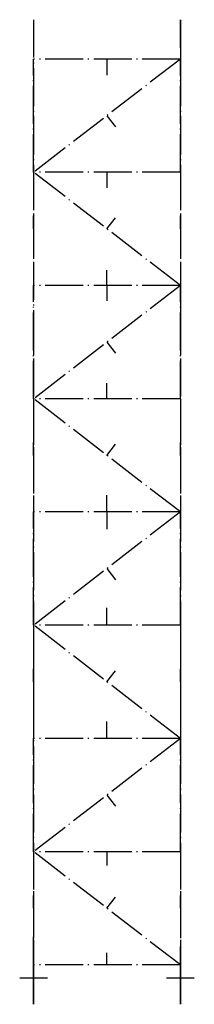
# Model space of a CAD drawing. Header units: millimetres. Extents: x 7982 to 8600, y 10876 to 14376.
import ezdxf

# ---------------------------------------------------------------- set-up
doc = ezdxf.new("R2010")
doc.units = ezdxf.units.MM
doc.header["$LTSCALE"] = 11.25
doc.linetypes.add('ET_DASH_DOT', pattern=[15.3, 12, -1.5, 0.3, -1.5])
doc.layers.add('CENTRE', color=2, linetype='ET_DASH_DOT')
doc.layers.add('DIM', color=1, linetype='Continuous')

msp = doc.modelspace()

# ---------------------------------------------------------------- linework, layer by layer
at = {"layer": 'CENTRE', "extrusion": (-1, 1.83697e-16, -1.83697e-16)}
for p, q in [((8030.9, 14376), (8030.9, 10876)), ((8030.9, 14376, 950), (8030.9, 10876, 950)), ((8550.9, 14376), (8550.9, 10876)), ((8550.9, 14376, 950), (8550.9, 10876, 950)), ((8030.9, 14236), (8030.9, 14236, 950)), ((8030.9, 14236), (8030.9, 14236, 950)), ((8030.9, 13833.5, 950), (8030.9, 14236)), ((8550.9, 14236), (8550.9, 14236, 950)), ((8550.9, 14236, 475), (8550.9, 14136, 475)), ((8550.9, 14236), (8550.9, 14236, 950)), ((8550.9, 13833.5, 950), (8550.9, 14236)), ((8030.9, 13833.5, 950), (8030.9, 13431)), ((8550.9, 13833.5, 950), (8550.9, 13431)), ((8030.9, 13431), (8030.9, 13431, 950)), ((8030.9, 13431), (8030.9, 13431, 950)), ((8030.9, 13431), (8030.9, 13431, 950)), ((8030.9, 13028.5, 950), (8030.9, 13431)), ((8550.9, 13431), (8550.9, 13431, 950)), ((8550.9, 13431), (8550.9, 13431, 950)), ((8550.9, 13431, 475), (8550.9, 13331, 475)), ((8550.9, 13431), (8550.9, 13431, 950)), ((8550.9, 13028.5, 950), (8550.9, 13431)), ((8030.9, 13028.5, 950), (8030.9, 12626)), ((8550.9, 13028.5, 950), (8550.9, 12626)), ((8030.9, 12626), (8030.9, 12626, 950)), ((8030.9, 12626), (8030.9, 12626, 950)), ((8030.9, 12626), (8030.9, 12626, 950)), ((8030.9, 12223.5, 950), (8030.9, 12626)), ((8550.9, 12626), (8550.9, 12626, 950)), ((8550.9, 12626), (8550.9, 12626, 950)), ((8550.9, 12626, 475), (8550.9, 12526, 475)), ((8550.9, 12626), (8550.9, 12626, 950)), ((8550.9, 12223.5, 950), (8550.9, 12626)), ((8030.9, 12223.5, 950), (8030.9, 11821)), ((8550.9, 12223.5, 950), (8550.9, 11821)), ((8030.9, 11821), (8030.9, 11821, 950)), ((8030.9, 11821), (8030.9, 11821, 950)), ((8030.9, 11821), (8030.9, 11821, 950)), ((8030.9, 11418.5, 950), (8030.9, 11821)), ((8550.9, 11821), (8550.9, 11821, 950)), ((8550.9, 11821), (8550.9, 11821, 950)), ((8550.9, 11821, 475), (8550.9, 11721, 475)), ((8550.9, 11821), (8550.9, 11821, 950)), ((8550.9, 11418.5, 950), (8550.9, 11821)), ((8030.9, 11418.5, 950), (8030.9, 11016)), ((8550.9, 11418.5, 950), (8550.9, 11016)), ((8030.9, 11016, 475), (8030.9, 11116, 475)), ((8030.9, 11016), (8030.9, 11016, 950)), ((8030.9, 11016), (8030.9, 11016, 950)), ((8550.9, 11016), (8550.9, 11016, 950)), ((8550.9, 11016), (8550.9, 11016, 950))]:
    msp.add_line(p, q, dxfattribs=at)
at = {"layer": 'CENTRE'}
for p, q in [((8550.9, 14236), (8030.9, 14236)), ((8550.9, 14236, 950), (8030.9, 14236, 950)), ((8290.9, 14236), (8290.9, 14179.3)), ((8290.9, 14236, 950), (8290.9, 14179.3, 950)), ((8290.9, 14034.7, 950), (8321.5, 13995.2, 950)), ((8290.9, 14034.7, 0), (8321.5, 13995.2, 0)), ((8550.9, 13833.5), (8030.9, 13833.5)), ((8290.9, 13833.5), (8290.9, 13778.3)), ((8290.9, 13632.2, 950), (8321.5, 13671.8, 950)), ((8290.9, 13632.2, 0), (8321.5, 13671.8, 0)), ((8290.9, 13431), (8290.9, 13485.1)), ((8550.9, 13431, 950), (8030.9, 13431, 950)), ((8550.9, 13431), (8030.9, 13431)), ((8290.9, 13431, 950), (8290.9, 13376.8, 950)), ((8290.9, 13229.7, 950), (8321.5, 13190.2, 950)), ((8290.9, 13229.7, 0), (8321.5, 13190.2, 0)), ((8290.9, 13028.5), (8290.9, 13083.4)), ((8550.9, 13028.5), (8030.9, 13028.5)), ((8290.9, 12827.2, 950), (8321.5, 12866.8, 950)), ((8290.9, 12827.2, 0), (8321.5, 12866.8, 0)), ((8290.9, 12626, 950), (8290.9, 12685.3, 950)), ((8550.9, 12626, 950), (8030.9, 12626, 950)), ((8550.9, 12626), (8030.9, 12626)), ((8290.9, 12626), (8290.9, 12565.3)), ((8290.9, 12424.7, 950), (8321.5, 12385.2, 950)), ((8290.9, 12424.7, 0), (8321.5, 12385.2, 0)), ((8290.9, 12223.5), (8290.9, 12285.8)), ((8550.9, 12223.5), (8030.9, 12223.5)), ((8290.9, 12022.2, 950), (8321.5, 12061.8, 950)), ((8290.9, 12022.2, 0), (8321.5, 12061.8, 0)), ((8290.9, 11821, 950), (8290.9, 11881.8, 950)), ((8290.9, 11821), (8290.9, 11881.8)), ((8550.9, 11821, 950), (8030.9, 11821, 950)), ((8550.9, 11821), (8030.9, 11821)), ((8290.9, 11619.7, 950), (8321.5, 11580.2, 950)), ((8290.9, 11619.7, 0), (8321.5, 11580.2, 0)), ((8550.9, 11418.5), (8030.9, 11418.5)), ((8290.9, 11418.5), (8290.9, 11369.1)), ((8290.9, 11217.2, 950), (8321.5, 11256.8, 950)), ((8290.9, 11217.2, 0), (8321.5, 11256.8, 0)), ((8290.9, 11016), (8290.9, 11059.5)), ((8290.9, 11016, 950), (8290.9, 11059.5, 950)), ((8550.9, 11016), (8030.9, 11016)), ((8550.9, 11016, 950), (8030.9, 11016, 950))]:
    msp.add_line(p, q, dxfattribs=at)
at = {"layer": 'CENTRE', "extrusion": (1.83697e-16, 1, 0)}
for p, q in [((8550.9, 14236, 950), (8030.9, 13833.5, 950)), ((8550.9, 14236, 0), (8030.9, 13833.5, 0)), ((8550.9, 13431, 950), (8030.9, 13028.5, 950)), ((8550.9, 13431, 0), (8030.9, 13028.5, 0)), ((8550.9, 12626, 950), (8030.9, 12223.5, 950)), ((8550.9, 12626, 0), (8030.9, 12223.5, 0)), ((8550.9, 11821, 950), (8030.9, 11418.5, 950)), ((8550.9, 11821, 0), (8030.9, 11418.5, 0))]:
    msp.add_line(p, q, dxfattribs=at)
at = {"layer": 'CENTRE', "extrusion": (-1, 1.83697e-16, 0)}
for p, q in [((8030.9, 14034.7, 475), (8030.9, 13988.7, 455.5)), ((8550.9, 14034.7, 475), (8550.9, 13988.7, 455.5)), ((8030.9, 13632.2, 475), (8030.9, 13678.3, 455.5)), ((8550.9, 13632.2, 475), (8550.9, 13678.3, 455.5)), ((8030.9, 13229.7, 475), (8030.9, 13183.7, 455.5)), ((8550.9, 13229.7, 475), (8550.9, 13183.7, 455.5)), ((8030.9, 12827.2, 475), (8030.9, 12873.3, 455.5)), ((8550.9, 12827.2, 475), (8550.9, 12873.3, 455.5)), ((8030.9, 12424.7, 475), (8030.9, 12378.7, 455.5)), ((8550.9, 12424.7, 475), (8550.9, 12378.7, 455.5)), ((8030.9, 12022.2, 475), (8030.9, 12068.3, 455.5)), ((8550.9, 12022.2, 475), (8550.9, 12068.3, 455.5)), ((8030.9, 11619.7, 475), (8030.9, 11573.7, 455.5)), ((8550.9, 11619.7, 475), (8550.9, 11573.7, 455.5)), ((8030.9, 11217.2, 475), (8030.9, 11263.3, 455.5)), ((8550.9, 11217.2, 475), (8550.9, 11263.3, 455.5))]:
    msp.add_line(p, q, dxfattribs=at)
at = {"layer": 'CENTRE', "extrusion": (-1.83697e-16, -1, 0)}
for p, q in [((8550.9, 13431, 950), (8030.9, 13833.5, 950)), ((8550.9, 13431, 0), (8030.9, 13833.5, 0)), ((8550.9, 12626, 950), (8030.9, 13028.5, 950)), ((8550.9, 12626, 0), (8030.9, 13028.5, 0)), ((8550.9, 11821, 950), (8030.9, 12223.5, 950)), ((8550.9, 11821, 0), (8030.9, 12223.5, 0)), ((8550.9, 11016, 950), (8030.9, 11418.5, 950)), ((8550.9, 11016, 0), (8030.9, 11418.5, 0))]:
    msp.add_line(p, q, dxfattribs=at)
at = {"layer": 'CENTRE', "extrusion": (1.83697e-16, 1, 2.22045e-16)}
for p, q in [((8125.9, 13833.5, -49.3), (8125.9, 13833.5, 50.7)), ((8455.9, 13833.5, -49.3), (8455.9, 13833.5, 50.7)), ((8125.9, 12626, -49.3), (8125.9, 12626, 50.7)), ((8455.9, 12626, -49.3), (8455.9, 12626, 50.7)), ((8125.9, 11418.5, -49.3), (8125.9, 11418.5, 50.7)), ((8455.9, 11418.5, -49.3), (8455.9, 11418.5, 50.7))]:
    msp.add_line(p, q, dxfattribs=at)
at = {"layer": 'DIM'}
for p, q in [((8550.9, 14276), (8550.9, 14376)), ((8550.9, 14376), (8550.9, 14171)), ((8550.9, 14276, 950), (8550.9, 14376, 950)), ((8550.9, 14376, 950), (8550.9, 14171, 950)), ((8550.9, 14276, 950), (8550.9, 14376, 950)), ((8550.9, 14376, 950), (8550.9, 14171, 950)), ((8030.9, 10876), (8030.9, 11081)), ((8030.9, 10876, 950), (8030.9, 11081, 950)), ((8030.9, 10876, 950), (8030.9, 11081, 950)), ((8550.9, 10876), (8550.9, 11081)), ((8550.9, 10876, 950), (8550.9, 11081, 950)), ((8550.9, 10876, 950), (8550.9, 11081, 950)), ((7981.6, 10970.4), (8080.2, 10970.4)), ((7981.6, 10970.4, 950), (8080.2, 10970.4, 950)), ((7981.6, 10970.4, 950), (8080.2, 10970.4, 950)), ((8030.9, 10976), (8030.9, 10876)), ((8030.9, 10976, 950), (8030.9, 10876, 950)), ((8030.9, 10976, 950), (8030.9, 10876, 950)), ((8501.6, 10970.4, 950), (8600.2, 10970.4, 950)), ((8501.6, 10970.4, 950), (8600.2, 10970.4, 950)), ((8550.9, 10976), (8550.9, 10876)), ((8550.9, 10976, 950), (8550.9, 10876, 950)), ((8550.9, 10976, 950), (8550.9, 10876, 950))]:
    msp.add_line(p, q, dxfattribs=at)
at = {"layer": 'DIM', "extrusion": (-0.783198, -0.606225, -0.138177)}
for p, q in [((8290.9, 14034.7, 950), (8321.5, 13995.2, 950)), ((8290.9, 14034.7, 0), (8321.5, 13995.2, 0)), ((8290.9, 13229.7, 950), (8321.5, 13190.2, 950)), ((8290.9, 13229.7, 0), (8321.5, 13190.2, 0)), ((8290.9, 12424.7, 950), (8321.5, 12385.2, 950)), ((8290.9, 12424.7, 0), (8321.5, 12385.2, 0)), ((8290.9, 11619.7, 950), (8321.5, 11580.2, 950)), ((8290.9, 11619.7, 0), (8321.5, 11580.2, 0))]:
    msp.add_line(p, q, dxfattribs=at)
at = {"layer": 'DIM', "extrusion": (-0.783198, 0.606225, -0.138177)}
for p, q in [((8290.9, 13632.2, 950), (8321.5, 13671.8, 950)), ((8290.9, 13632.2, 0), (8321.5, 13671.8, 0)), ((8290.9, 12827.2, 950), (8321.5, 12866.8, 950)), ((8290.9, 12827.2, 0), (8321.5, 12866.8, 0)), ((8290.9, 12022.2, 950), (8321.5, 12061.8, 950)), ((8290.9, 12022.2, 0), (8321.5, 12061.8, 0)), ((8290.9, 11217.2, 950), (8321.5, 11256.8, 950)), ((8290.9, 11217.2, 0), (8321.5, 11256.8, 0))]:
    msp.add_line(p, q, dxfattribs=at)

doc.saveas('drawing.dxf')
